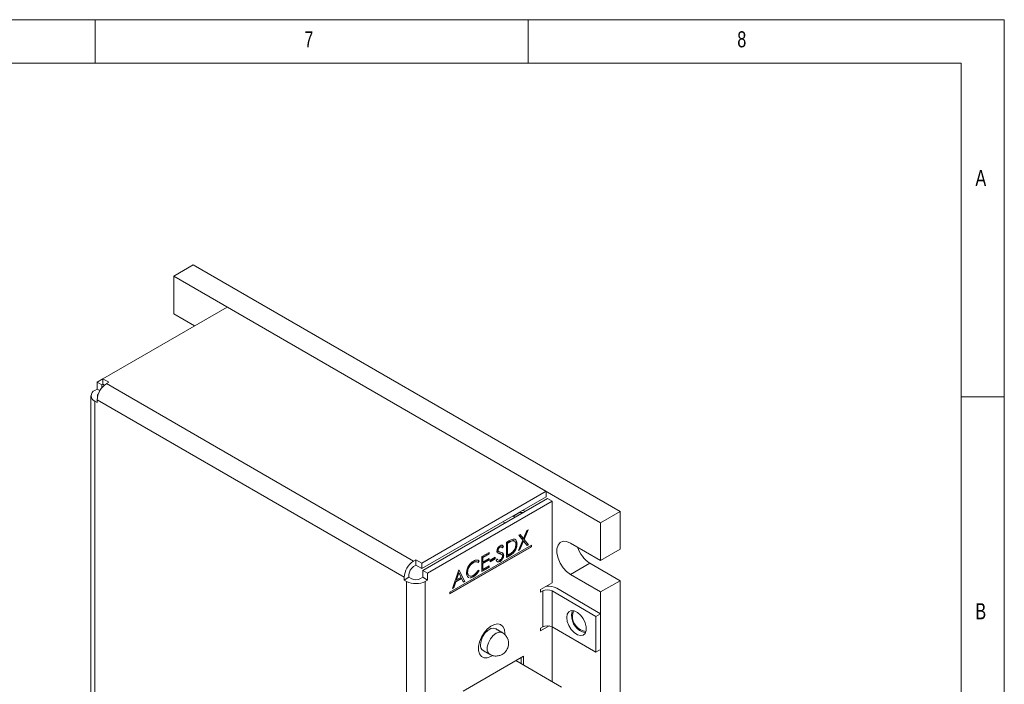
# Model space of a CAD drawing. Header units: inches. Extents: x 0.2 to 16.3, y 0.2 to 11.5.
# Tile 18 of 18: x 11.9 to 16.3, y 8.5 to 11.5. Entities that reach past the tile are written whole.
import ezdxf

# ---------------------------------------------------------------- set-up
doc = ezdxf.new("R2010")
doc.units = ezdxf.units.IN
doc.header["$MEASUREMENT"] = 0
doc.styles.add('SLDTEXTSTYLE0', font='TXT', dxfattribs={"width": 0.75})

msp = doc.modelspace()

# ---------------------------------------------------------------- linework, layer by layer
at = {"color": 7, "linetype": 'Continuous', "lineweight": 0}
for p, q in [((16.3386, 11.4961), (0.1969, 11.4961)), ((12.2047, 11.4961), (12.2047, 11.2992)), ((14.1732, 11.2992), (14.1732, 11.4961)), ((16.3386, 0.1969), (16.3386, 11.4961)), ((16.1417, 11.2992), (0.3937, 11.2992)), ((16.1417, 11.2992), (16.1417, 2.372)), ((16.3386, 9.7835), (16.1417, 9.7835))]:
    msp.add_line(p, q, dxfattribs=at)
at = {"color": 7, "linetype": 'Continuous', "lineweight": 15}
for p, q in [((12.6506, 10.3825), (12.5622, 10.3315)), ((14.5916, 9.262), (12.6506, 10.3825)), ((12.5622, 10.3315), (12.5622, 10.16)), ((14.5032, 9.211), (12.5622, 10.3315)), ((12.2402, 9.8643), (12.8059, 10.1909)), ((12.8059, 10.1909), (14.2561, 9.3537)), ((12.5622, 10.16), (12.6574, 10.1051)), ((12.2402, 9.8643), (12.214, 9.8492)), ((12.214, 9.8492), (12.214, 9.8182)), ((12.2352, 9.8369), (12.214, 9.8492)), ((12.267, 9.8488), (12.2402, 9.8643)), ((12.2402, 9.8643), (12.2402, 9.8398)), ((12.2564, 9.8427), (12.267, 9.8488)), ((12.214, 9.8182), (12.2034, 9.8121)), ((12.214, 9.8182), (12.2264, 9.811)), ((12.2402, 9.8398), (12.2352, 9.8369)), ((12.2352, 9.8369), (12.2352, 9.8239)), ((12.2469, 9.8359), (12.2402, 9.8398)), ((12.2564, 9.8427), (13.6529, 9.0365)), ((12.214, 9.7569), (12.2034, 9.7631)), ((12.2034, 9.7631), (12.2034, 7.4768)), ((12.214, 9.7692), (12.214, 9.7569)), ((13.6105, 8.963), (12.214, 9.7692)), ((14.2561, 9.3537), (13.6904, 9.0271)), ((14.2561, 9.3292), (13.6904, 9.0026)), ((14.2611, 9.3205), (13.6954, 8.994)), ((14.2561, 9.3537), (14.2561, 9.3292)), ((14.2823, 9.3083), (14.2611, 9.3205)), ((14.2823, 9.3083), (13.7166, 8.9817)), ((14.1479, 9.2667), (14.1623, 9.2635)), ((14.2823, 8.9376), (14.2823, 9.3083)), ((14.114, 9.2356), (14.104, 9.2414)), ((14.1067, 9.2412), (14.1072, 9.2432)), ((14.5916, 9.262), (14.5032, 9.211)), ((14.5916, 9.0905), (14.5916, 9.262)), ((14.0695, 9.2099), (14.0595, 9.2157)), ((14.1717, 9.1775), (14.1541, 9.1356)), ((14.174, 9.1788), (14.1555, 9.1348)), ((14.1679, 9.1753), (14.174, 9.1788)), ((14.5032, 9.0395), (14.5032, 9.211)), ((14.1309, 9.154), (14.137, 9.1575)), ((14.1494, 9.1313), (14.1309, 9.154)), ((14.1365, 9.1572), (14.1511, 9.1394)), ((14.137, 9.1575), (14.1525, 9.1386)), ((14.1511, 9.1394), (14.1525, 9.1386)), ((14.1525, 9.1386), (14.1679, 9.1753)), ((14.1541, 9.1356), (14.1734, 9.112)), ((14.1541, 9.1356), (14.1555, 9.1348)), ((14.1555, 9.1348), (14.1748, 9.1112)), ((14.1882, 9.1087), (13.8182, 8.8951)), ((13.8182, 8.8892), (14.1868, 9.102)), ((13.8182, 8.8876), (14.1882, 9.1012)), ((14.0441, 9.1002), (14.0455, 9.0994)), ((14.0604, 9.1051), (14.0556, 9.0981)), ((14.0618, 9.1043), (14.057, 9.0973)), ((14.0604, 9.1051), (14.0618, 9.1043)), ((14.0747, 9.1215), (14.0866, 9.1283)), ((14.0747, 9.0534), (14.0747, 9.1215)), ((14.0827, 9.1207), (14.0786, 9.1183)), ((14.0786, 9.1183), (14.0786, 9.0643)), ((14.0786, 9.1183), (14.08, 9.1175)), ((14.0841, 9.1199), (14.08, 9.1175)), ((14.08, 9.1175), (14.08, 9.0635)), ((14.0827, 9.1207), (14.0841, 9.1199)), ((14.1008, 9.1293), (14.1022, 9.1285)), ((14.1216, 9.1153), (14.123, 9.1145)), ((14.1302, 9.0855), (14.1494, 9.1313)), ((14.1363, 9.089), (14.1302, 9.0855)), ((14.1349, 9.0898), (14.1311, 9.0876)), ((14.1511, 9.1283), (14.1349, 9.0898)), ((14.1349, 9.0898), (14.1363, 9.089)), ((14.1525, 9.1275), (14.1363, 9.089)), ((14.1511, 9.1283), (14.1525, 9.1275)), ((14.1687, 9.1077), (14.1525, 9.1275)), ((14.1734, 9.112), (14.1678, 9.1088)), ((14.1748, 9.1112), (14.1687, 9.1077)), ((14.1734, 9.112), (14.1748, 9.1112)), ((14.1868, 9.102), (14.1868, 9.1079)), ((14.1868, 9.102), (14.1882, 9.1012)), ((14.1882, 9.1012), (14.1882, 9.1087)), ((14.3661, 9.1187), (14.5032, 9.0395)), ((14.5916, 9.0905), (14.5032, 9.0395)), ((13.9629, 9.0569), (13.9961, 9.0761)), ((13.9629, 8.9889), (13.9629, 9.0569)), ((13.9947, 9.0699), (13.9668, 9.0538)), ((13.9668, 9.0538), (13.9668, 9.0329)), ((13.9668, 9.0538), (13.9681, 9.053)), ((13.9961, 9.0691), (13.9681, 9.053)), ((13.9681, 9.053), (13.9681, 9.0321)), ((13.9681, 9.0321), (13.9961, 9.0482)), ((13.9947, 9.0753), (13.9947, 9.0699)), ((13.9947, 9.0699), (13.9961, 9.0691)), ((13.9947, 9.0474), (13.9947, 9.042)), ((13.9961, 9.0761), (13.9961, 9.0691)), ((13.9961, 9.0482), (13.9961, 9.0412)), ((14.0014, 9.0408), (14.024, 9.0539)), ((14.0227, 9.0477), (14.0014, 9.0354)), ((14.024, 9.0469), (14.0014, 9.0338)), ((14.0227, 9.0531), (14.0227, 9.0477)), ((14.0227, 9.0477), (14.024, 9.0469)), ((14.024, 9.0539), (14.024, 9.0469)), ((14.0278, 9.0395), (14.0328, 9.0458)), ((14.0355, 9.0866), (14.0369, 9.0858)), ((14.0432, 9.0711), (14.0446, 9.0703)), ((14.0612, 9.0639), (14.0626, 9.0631)), ((14.0915, 9.0648), (14.0747, 9.055)), ((14.0929, 9.064), (14.0747, 9.0534)), ((14.0786, 9.0643), (14.08, 9.0635)), ((14.08, 9.0635), (14.0867, 9.0674)), ((14.0915, 9.0648), (14.0929, 9.064)), ((13.6636, 9.0426), (13.6529, 9.0365)), ((13.6636, 9.0181), (13.6529, 9.012)), ((13.6636, 9.0426), (13.6636, 9.0181)), ((13.6904, 9.0271), (13.6636, 9.0426)), ((13.6904, 9.0026), (13.6636, 9.0181)), ((13.6904, 9.0026), (13.6904, 9.0271)), ((13.9233, 9.0305), (13.9247, 9.0297)), ((13.9494, 9.0383), (13.9447, 9.0315)), ((13.9508, 9.0375), (13.9461, 9.0307)), ((13.9494, 9.0383), (13.9508, 9.0375)), ((13.9947, 9.0089), (13.9629, 8.9905)), ((13.9961, 9.0081), (13.9629, 8.9889)), ((13.9947, 9.042), (13.9668, 9.0259)), ((13.9668, 9.0329), (13.9681, 9.0321)), ((13.9668, 9.0259), (13.9668, 8.9997)), ((13.9668, 9.0259), (13.9681, 9.0251)), ((13.9668, 8.9997), (13.9681, 8.9989)), ((13.9961, 9.0412), (13.9681, 9.0251)), ((13.9681, 9.0251), (13.9681, 8.9989)), ((13.9681, 8.9989), (13.9961, 9.015)), ((13.9947, 9.042), (13.9961, 9.0412)), ((13.9947, 9.0142), (13.9947, 9.0089)), ((13.9947, 9.0089), (13.9961, 9.0081)), ((13.9961, 9.015), (13.9961, 9.0081)), ((14.0014, 9.0338), (14.0014, 9.0408)), ((14.0444, 9.0358), (14.0457, 9.035)), ((14.3661, 8.9758), (14.4545, 9.0268)), ((14.5916, 8.9476), (14.4545, 9.0268)), ((13.6317, 8.963), (13.6105, 8.9507)), ((13.6105, 8.9507), (13.6105, 8.963)), ((13.6317, 8.963), (13.6317, 8.9752)), ((13.6423, 8.9569), (13.6317, 8.963)), ((13.6954, 8.963), (13.6848, 8.9569)), ((13.6954, 8.994), (13.6954, 8.963)), ((13.7166, 8.9817), (13.6954, 8.994)), ((13.6954, 8.963), (13.7166, 8.9507)), ((13.7166, 8.9817), (13.7166, 8.9507)), ((13.8299, 8.9121), (13.8578, 8.9963)), ((13.8699, 8.9587), (13.8432, 8.9432)), ((13.8713, 8.9579), (13.8446, 8.9424)), ((13.8568, 8.984), (13.8461, 8.9519)), ((13.8582, 8.9832), (13.8475, 8.9511)), ((13.8475, 8.9511), (13.8686, 8.9632)), ((13.8568, 8.984), (13.8582, 8.9832)), ((13.8578, 8.9963), (13.8586, 8.9967)), ((13.8579, 8.9963), (13.8844, 8.9452)), ((13.8686, 8.9632), (13.8582, 8.9832)), ((13.8586, 8.9967), (13.8858, 8.9444)), ((13.8699, 8.9587), (13.8713, 8.9579)), ((13.8801, 8.9411), (13.8713, 8.9579)), ((13.8973, 8.9866), (13.8986, 8.9858)), ((13.9237, 8.9662), (13.9251, 8.9654)), ((13.9461, 8.9958), (13.9508, 8.9944)), ((14.5032, 8.8966), (14.3661, 8.9758)), ((13.6211, 8.9446), (13.6105, 8.9507)), ((13.6211, 6.6583), (13.6211, 8.9446)), ((13.7166, 8.9507), (13.706, 8.9446)), ((13.706, 8.9446), (13.706, 6.6583)), ((13.8357, 8.9155), (13.8299, 8.9121)), ((13.8343, 8.9163), (13.8306, 8.9141)), ((13.8432, 8.9432), (13.8343, 8.9163)), ((13.8343, 8.9163), (13.8357, 8.9155)), ((13.8446, 8.9424), (13.8357, 8.9155)), ((13.8432, 8.9432), (13.8446, 8.9424)), ((13.8461, 8.9519), (13.8475, 8.9511)), ((13.8844, 8.9452), (13.8794, 8.9423)), ((13.8858, 8.9444), (13.8801, 8.9411)), ((13.8844, 8.9452), (13.8858, 8.9444)), ((14.2292, 8.907), (14.2823, 8.9376)), ((14.5032, 8.7978), (14.3035, 8.9131)), ((14.5032, 8.8966), (14.5916, 8.9476)), ((14.5916, 7.13), (14.5916, 8.9476)), ((13.8182, 8.8951), (13.8182, 8.8876)), ((14.2292, 8.8948), (14.2292, 8.907)), ((14.2398, 8.9009), (14.2292, 8.8948)), ((14.2398, 8.7376), (14.2398, 8.9009)), ((14.482, 8.7856), (14.2823, 8.9009)), ((14.2823, 8.7376), (14.2823, 8.9009)), ((14.5032, 7.079), (14.5032, 8.8966)), ((14.482, 8.7856), (14.5032, 8.7978)), ((14.482, 8.6223), (14.482, 8.7856)), ((14.5032, 8.6345), (14.5032, 8.7978)), ((14.2688, 8.7421), (14.2292, 8.7192)), ((14.2292, 8.7315), (14.2398, 8.7376)), ((14.2292, 8.7192), (14.2292, 8.7315)), ((14.2823, 8.4895), (14.2823, 8.7376)), ((14.2823, 8.7376), (14.482, 8.6223)), ((13.8783, 8.4462), (14.1531, 8.6049)), ((14.1423, 8.5703), (14.1423, 8.5986)), ((14.1531, 8.6049), (14.1531, 8.564)), ((14.482, 8.6223), (14.5032, 8.6345)), ((14.1177, 8.5844), (14.3254, 8.4646))]:
    msp.add_line(p, q, dxfattribs=at)
at = {"color": 7, "linetype": 'Continuous', "lineweight": 15, "flags": 128}
for points in [[(14.3661, 8.9758), (14.3486, 8.9888), (14.3326, 9.0065), (14.3193, 9.0275), (14.3098, 9.0501), (14.3048, 9.0724), (14.3048, 9.0928), (14.3098, 9.1094), (14.3193, 9.121), (14.3326, 9.1267), (14.3486, 9.1259), (14.3661, 9.1187)], [(14.3494, 8.7805), (14.3518, 8.7956), (14.3588, 8.8064), (14.3695, 8.8116), (14.3828, 8.8107), (14.3973, 8.8037), (14.4114, 8.7914), (14.4236, 8.7752), (14.4325, 8.7568), (14.4372, 8.7382), (14.4372, 8.7214), (14.4325, 8.7082), (14.4236, 8.7001), (14.4114, 8.698), (14.3973, 8.702), (14.3828, 8.7117), (14.3695, 8.7262), (14.3588, 8.7437), (14.3518, 8.7625), (14.3494, 8.7805)], [(14.3707, 8.7927), (14.3731, 8.8079), (14.3749, 8.812)], [(14.3753, 8.79), (14.3776, 8.8043), (14.3815, 8.811)], [(14.0675, 8.7032), (14.0677, 8.7084), (14.0654, 8.7257), (14.059, 8.7392), (14.0487, 8.7479), (14.0354, 8.751), (14.0201, 8.7485), (14.0038, 8.7404), (13.9879, 8.7274), (13.9735, 8.7104), (13.9616, 8.6907), (13.9531, 8.6698), (13.9487, 8.6491), (13.9487, 8.6303), (13.9531, 8.6148), (13.9616, 8.6036), (13.9735, 8.5977), (13.9879, 8.5973), (14.0038, 8.6027), (14.0124, 8.6077)], [(14.0258, 8.7294), (14.0175, 8.732), (14.0043, 8.7299), (13.9903, 8.7218), (13.9772, 8.7087), (13.9664, 8.6921), (13.9594, 8.6741), (13.957, 8.6568)], [(14.0562, 8.7119), (14.0536, 8.7131), (14.0415, 8.7142), (14.0277, 8.709), (14.0139, 8.6983), (14.0018, 8.6832), (13.9928, 8.6656), (13.988, 8.6476), (13.988, 8.6315), (13.9928, 8.6191), (13.9993, 8.6131)]]:
    msp.add_lwpolyline(points, dxfattribs=at)
at = {"color": 7, "linetype": 'Continuous', "lineweight": 15}
for centre, radius, start, end in [((12.2127, 9.7876), 0.0262, 110.7835, 249.2165), ((12.3061, 9.765), 0.0922, 122.6056, 177.3944), ((12.2273, 9.7875), 0.0115, 135.8775, 190.2054), ((14.1438, 9.2252), 0.0324, 77.6445, 118.1986), ((14.528, 9.141), 0.1359, 197.6026, 237.2023), ((13.7026, 8.9588), 0.0922, 122.6056, 177.3944), ((13.6778, 8.9731), 0.0461, 122.6056, 177.3944), ((13.6636, 8.9978), 0.0461, 242.6097, 297.3904), ((13.6636, 9.0265), 0.0922, 242.6098, 297.3903), ((14.2619, 8.8335), 0.0898, 62.4283, 92.9565), ((14.2611, 8.8599), 0.0461, 62.6098, 117.3904), ((14.4545, 8.7914), 0.0839, 179.0919, 255.59), ((14.4466, 8.7869), 0.0714, 177.5029, 261.5923), ((14.2611, 8.6966), 0.0461, 62.6096, 117.3904), ((13.9839, 8.6532), 0.0271, 172.4812, 236.2067)]:
    msp.add_arc(centre, radius, start, end, dxfattribs=at)
for points in [[(12.1858, 9.7876), (12.1858, 7.5013)], [(14.1285, 9.2538), (14.1056, 9.2405)], [(14.0539, 9.0997), (14.0522, 9.1007)], [(14.0314, 9.0466), (14.0346, 9.044)], [(14.0328, 9.0458), (14.036, 9.0432)], [(14.0432, 9.0711), (14.0375, 9.0728)], [(14.0387, 9.0804), (14.0405, 9.0794)], [(14.0532, 9.0671), (14.0515, 9.0681)], [(13.9029, 8.963), (13.8994, 8.964)], [(13.9043, 8.9621), (13.9008, 8.9632)], [(14.0562, 8.7118), (14.0258, 8.7294)], [(13.9688, 8.6307), (13.9992, 8.6131)]]:
    msp.add_open_spline(points, degree=1, dxfattribs=at)
for points, knots in [([(14.0866, 9.1283), (14.0901, 9.1304), (14.0964, 9.134), (14.1026, 9.1359), (14.1053, 9.1367)], [0, 0, 0, 0, 0.560444, 1, 1, 1, 1]), ([(14.1053, 9.1367), (14.1083, 9.1367), (14.1143, 9.1368), (14.1215, 9.1296), (14.1225, 9.1202), (14.123, 9.1145)], [0, 0, 0, 0, 0.280264, 0.560715, 1, 1, 1, 1]), ([(14.1117, 9.1367), (14.1119, 9.1366), (14.115, 9.1364), (14.12, 9.13), (14.121, 9.1209), (14.1216, 9.1153)], [0, 0, 0, 0, 0.0303014, 0.4081523, 1, 1, 1, 1]), ([(14.0316, 9.0825), (14.0319, 9.085), (14.0324, 9.0902), (14.0364, 9.0977), (14.0412, 9.1034), (14.0445, 9.1056), (14.0461, 9.1067)], [0, 0, 0, 0, 0.279553, 0.558799, 0.779378, 1, 1, 1, 1]), ([(14.0441, 9.1002), (14.0429, 9.0994), (14.0406, 9.0978), (14.0377, 9.094), (14.0358, 9.09), (14.0356, 9.0878), (14.0355, 9.0866)], [0, 0, 0, 0, 0.280275, 0.559931, 0.77992, 1, 1, 1, 1]), ([(14.0455, 9.0994), (14.0443, 9.0986), (14.0419, 9.097), (14.0391, 9.0932), (14.0372, 9.0892), (14.037, 9.087), (14.0369, 9.0858)], [0, 0, 0, 0, 0.280275, 0.559931, 0.77992, 1, 1, 1, 1]), ([(14.0522, 9.1003), (14.0515, 9.1008), (14.0502, 9.1019), (14.0473, 9.1017), (14.0452, 9.1007), (14.0441, 9.1002)], [0, 0, 0, 0, 0.3224922, 0.66115, 1, 1, 1, 1]), ([(14.057, 9.0973), (14.0554, 9.0988), (14.0531, 9.1009), (14.0487, 9.101), (14.0466, 9.0999), (14.0455, 9.0994)], [0, 0, 0, 0, 0.559819, 0.779847, 1, 1, 1, 1]), ([(14.0461, 9.1067), (14.0479, 9.1076), (14.0516, 9.1093), (14.0572, 9.1085), (14.0601, 9.1059), (14.0618, 9.1043)], [0, 0, 0, 0, 0.27975, 0.559502, 1, 1, 1, 1]), ([(14.0547, 9.1091), (14.0547, 9.1091), (14.0572, 9.1089), (14.0588, 9.107), (14.0604, 9.1051)], [0, 0, 0, 0, 0.003892, 1, 1, 1, 1]), ([(14.1008, 9.1293), (14.0975, 9.128), (14.0915, 9.1258), (14.0854, 9.1223), (14.0827, 9.1207)], [0, 0, 0, 0, 0.5595422, 1, 1, 1, 1]), ([(14.1022, 9.1285), (14.0988, 9.1272), (14.0929, 9.125), (14.0868, 9.1215), (14.0841, 9.1199)], [0, 0, 0, 0, 0.5595422, 1, 1, 1, 1]), ([(14.1216, 9.1153), (14.1212, 9.1099), (14.1203, 9.0992), (14.1127, 9.0827), (14.102, 9.0712), (14.095, 9.0669), (14.0915, 9.0648)], [0, 0, 0, 0, 0.280124, 0.559248, 0.778837, 1, 1, 1, 1]), ([(14.123, 9.1145), (14.1226, 9.1091), (14.1217, 9.0984), (14.1141, 9.0819), (14.1034, 9.0704), (14.0964, 9.0661), (14.0929, 9.064)], [0, 0, 0, 0, 0.280124, 0.559248, 0.778837, 1, 1, 1, 1]), ([(14.1113, 9.1273), (14.1099, 9.1283), (14.1069, 9.1302), (14.1029, 9.1296), (14.1008, 9.1293)], [0, 0, 0, 0, 0.493559, 1, 1, 1, 1]), ([(14.1177, 9.1115), (14.1175, 9.1145), (14.1172, 9.1207), (14.1135, 9.1266), (14.1083, 9.1293), (14.1042, 9.1288), (14.1022, 9.1285)], [0, 0, 0, 0, 0.280179, 0.559765, 0.779797, 1, 1, 1, 1]), ([(14.1036, 9.0788), (14.1059, 9.0814), (14.1106, 9.0865), (14.1166, 9.0985), (14.1173, 9.1065), (14.1177, 9.1115)], [0, 0, 0, 0, 0.280537, 0.561015, 1, 1, 1, 1]), ([(14.0349, 9.074), (14.0339, 9.0752), (14.032, 9.0773), (14.0317, 9.0809), (14.0316, 9.0825)], [0, 0, 0, 0, 0.55984, 1, 1, 1, 1]), ([(14.0446, 9.0703), (14.0426, 9.0708), (14.0392, 9.0716), (14.0362, 9.0733), (14.0349, 9.074)], [0, 0, 0, 0, 0.560412, 1, 1, 1, 1]), ([(14.0355, 9.0866), (14.0356, 9.0857), (14.0357, 9.0839), (14.0369, 9.0817), (14.0382, 9.0808), (14.039, 9.0804)], [0, 0, 0, 0, 0.302276, 0.604419, 1, 1, 1, 1]), ([(14.0369, 9.0858), (14.037, 9.0849), (14.0371, 9.0831), (14.0384, 9.0807), (14.0399, 9.0798), (14.0408, 9.0793)], [0, 0, 0, 0, 0.27995, 0.559777, 1, 1, 1, 1]), ([(14.0408, 9.0793), (14.0422, 9.0788), (14.0448, 9.078), (14.0475, 9.0773), (14.0487, 9.0771)], [0, 0, 0, 0, 0.559903, 1, 1, 1, 1]), ([(14.0515, 9.0677), (14.0504, 9.0684), (14.0479, 9.07), (14.0449, 9.0707), (14.0432, 9.0711)], [0, 0, 0, 0, 0.430072, 1, 1, 1, 1]), ([(14.0612, 9.0639), (14.0609, 9.0609), (14.0602, 9.055), (14.0555, 9.0463), (14.05, 9.0396), (14.0462, 9.0371), (14.0444, 9.0358)], [0, 0, 0, 0, 0.279182, 0.559086, 0.779446, 1, 1, 1, 1]), ([(14.0552, 9.0656), (14.0534, 9.0668), (14.0501, 9.0689), (14.0463, 9.0699), (14.0446, 9.0703)], [0, 0, 0, 0, 0.559496, 1, 1, 1, 1]), ([(14.0626, 9.0631), (14.0622, 9.0601), (14.0616, 9.0542), (14.0569, 9.0455), (14.0514, 9.0388), (14.0476, 9.0363), (14.0457, 9.035)], [0, 0, 0, 0, 0.279182, 0.559086, 0.779446, 1, 1, 1, 1]), ([(14.0457, 9.042), (14.0473, 9.0431), (14.0505, 9.0453), (14.0544, 9.0502), (14.0568, 9.0556), (14.0571, 9.0586), (14.0573, 9.0602)], [0, 0, 0, 0, 0.280277, 0.560148, 0.780154, 1, 1, 1, 1]), ([(14.0487, 9.0771), (14.0524, 9.076), (14.0575, 9.0746), (14.0619, 9.0689), (14.0624, 9.0651), (14.0626, 9.0631)], [0, 0, 0, 0, 0.560116, 0.780284, 1, 1, 1, 1]), ([(14.0573, 9.0602), (14.0571, 9.0614), (14.0569, 9.0637), (14.0557, 9.065), (14.0552, 9.0656)], [0, 0, 0, 0, 0.558989, 1, 1, 1, 1]), ([(14.0565, 9.0737), (14.0569, 9.0735), (14.0586, 9.0729), (14.0605, 9.0696), (14.0609, 9.0658), (14.0612, 9.0639)], [0, 0, 0, 0, 0.105619, 0.553269, 1, 1, 1, 1]), ([(14.0867, 9.0674), (14.0899, 9.0692), (14.0956, 9.0724), (14.1011, 9.0769), (14.1036, 9.0788)], [0, 0, 0, 0, 0.560426, 1, 1, 1, 1]), ([(13.8934, 8.9832), (13.8939, 8.9888), (13.895, 9.0001), (13.9037, 9.0168), (13.9142, 9.0296), (13.9214, 9.0344), (13.9251, 9.0368)], [0, 0, 0, 0, 0.279511, 0.55908, 0.779374, 1, 1, 1, 1]), ([(13.9233, 9.0305), (13.9196, 9.0278), (13.9121, 9.0225), (13.9033, 9.01), (13.8981, 8.9973), (13.8975, 8.9901), (13.8973, 8.9866)], [0, 0, 0, 0, 0.279857, 0.559519, 0.779686, 1, 1, 1, 1]), ([(13.9247, 9.0297), (13.921, 9.027), (13.9134, 9.0217), (13.9047, 9.0092), (13.8994, 8.9965), (13.8989, 8.9893), (13.8986, 8.9858)], [0, 0, 0, 0, 0.279857, 0.559519, 0.779686, 1, 1, 1, 1]), ([(13.9447, 9.0315), (13.9413, 9.0332), (13.9352, 9.0362), (13.927, 9.0322), (13.9233, 9.0305)], [0, 0, 0, 0, 0.5584272, 1, 1, 1, 1]), ([(13.9461, 9.0307), (13.9427, 9.0324), (13.9366, 9.0354), (13.9284, 9.0314), (13.9247, 9.0297)], [0, 0, 0, 0, 0.5584272, 1, 1, 1, 1]), ([(13.9251, 9.0368), (13.9307, 9.0394), (13.9408, 9.0439), (13.9477, 9.0394), (13.9508, 9.0375)], [0, 0, 0, 0, 0.559516, 1, 1, 1, 1]), ([(14.0457, 9.035), (14.0436, 9.034), (14.0392, 9.032), (14.0325, 9.0332), (14.0296, 9.0371), (14.0278, 9.0395)], [0, 0, 0, 0, 0.2798788, 0.5596657, 1, 1, 1, 1]), ([(14.0444, 9.0358), (14.0422, 9.0348), (14.0379, 9.0329), (14.033, 9.0333), (14.0312, 9.0354), (14.0307, 9.0361)], [0, 0, 0, 0, 0.405359, 0.810585, 1, 1, 1, 1]), ([(14.0388, 9.0408), (14.0398, 9.0406), (14.042, 9.0402), (14.0445, 9.0414), (14.0457, 9.042)], [0, 0, 0, 0, 0.501996, 1, 1, 1, 1]), ([(13.9008, 8.9632), (13.8984, 8.9659), (13.894, 8.9708), (13.8936, 8.9794), (13.8934, 8.9832)], [0, 0, 0, 0, 0.5590274, 1, 1, 1, 1]), ([(13.8973, 8.9866), (13.8975, 8.9822), (13.8979, 8.9757), (13.9019, 8.9733), (13.9032, 8.9725)], [0, 0, 0, 0, 0.673517, 1, 1, 1, 1]), ([(13.8986, 8.9858), (13.8989, 8.9814), (13.8993, 8.9749), (13.9033, 8.9725), (13.9046, 8.9717)], [0, 0, 0, 0, 0.673517, 1, 1, 1, 1]), ([(13.9074, 8.9694), (13.9077, 8.9692), (13.9099, 8.9673), (13.9163, 8.9681), (13.9222, 8.9709), (13.9251, 8.9723)], [0, 0, 0, 0, 0.0744246, 0.53684, 1, 1, 1, 1]), ([(13.9251, 8.9654), (13.9198, 8.9624), (13.9137, 8.959), (13.9092, 8.9606), (13.9087, 8.9608)], [0, 0, 0, 0, 0.885422, 1, 1, 1, 1]), ([(13.9237, 8.9662), (13.9183, 8.963), (13.9129, 8.9599), (13.9089, 8.9611), (13.9088, 8.9611)], [0, 0, 0, 0, 0.995928, 1, 1, 1, 1]), ([(13.9494, 8.9952), (13.9476, 8.9918), (13.9439, 8.9849), (13.9352, 8.974), (13.9281, 8.9691), (13.9237, 8.9662)], [0, 0, 0, 0, 0.28041, 0.560795, 1, 1, 1, 1]), ([(13.9251, 8.9723), (13.9297, 8.9756), (13.9378, 8.9814), (13.9436, 8.9914), (13.9461, 8.9958)], [0, 0, 0, 0, 0.558773, 1, 1, 1, 1]), ([(13.9508, 8.9944), (13.949, 8.991), (13.9453, 8.9841), (13.9366, 8.9732), (13.9295, 8.9683), (13.9251, 8.9654)], [0, 0, 0, 0, 0.28041, 0.560795, 1, 1, 1, 1]), ([(14.0771, 8.634), (14.0796, 8.6394), (14.0833, 8.6473), (14.085, 8.6605), (14.0844, 8.6729), (14.0798, 8.6875), (14.0706, 8.7008), (14.062, 8.7094), (14.0564, 8.7116), (14.056, 8.7118)], [0, 0, 0, 0, 0.199973, 0.290286, 0.443904, 0.612378, 0.795872, 0.988468, 1, 1, 1, 1]), ([(13.9995, 8.6132), (14.0045, 8.6107), (14.0152, 8.6056), (14.0329, 8.6049), (14.0484, 8.6087), (14.0602, 8.6152), (14.0698, 8.6232), (14.0745, 8.6301), (14.0771, 8.634)], [0, 0, 0, 0, 0.187397, 0.395418, 0.582324, 0.717729, 0.844806, 1, 1, 1, 1])]:
    msp.add_open_spline(points, degree=3, knots=knots, dxfattribs=at)

# ---------------------------------------------------------------- texts
at = {"color": 7, "linetype": 'Continuous', "lineweight": 0, "char_height": 0.0729, "attachment_point": 1, "style": 'SLDTEXTSTYLE0'}
for s, insert in [('7', (13.1562, 11.4436)), ('8', (15.1247, 11.4436)), ('A', (16.2073, 10.8137)), ('B', (16.2073, 8.8452))]:
    msp.add_mtext(s, dxfattribs=dict(at, insert=insert))

doc.saveas('drawing.dxf')
